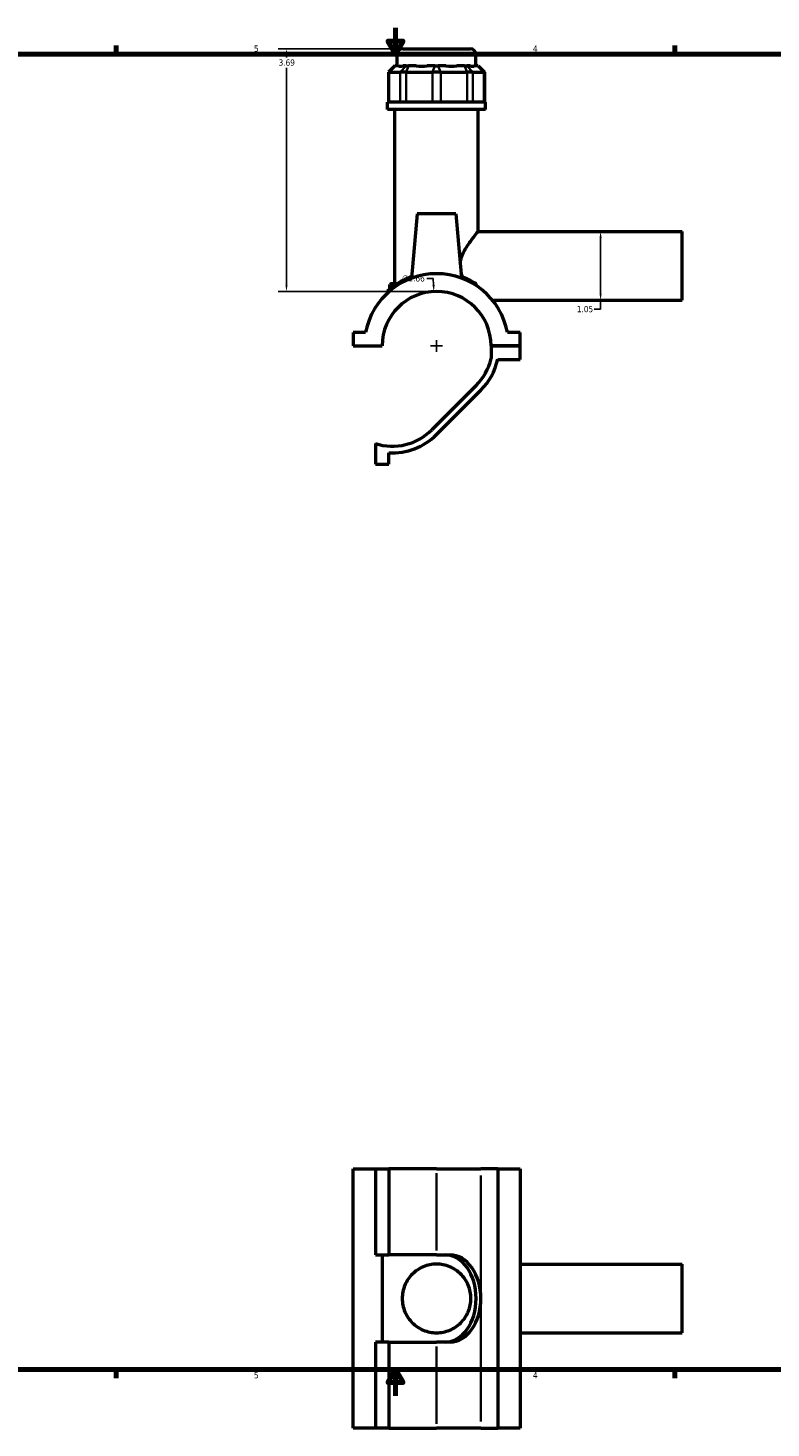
# Model space of a CAD drawing. Header units: inches. Extents: x 0.1 to 45.3, y 0.1 to 44.6.
# Tile 2 of 6: x 11.4 to 22.7, y 0.1 to 21.4. Entities that reach past the tile are written whole.
import ezdxf

# ---------------------------------------------------------------- set-up
doc = ezdxf.new("R2010")
doc.units = ezdxf.units.IN
doc.header["$MEASUREMENT"] = 0
for name, color, linetype, lineweight in [('Border (ANSI)', 7, 'Continuous', 70), ('Dimension (ANSI)', 7, 'Continuous', 25), ('Visible (ANSI)', 7, 'Continuous', 50), ('Visible Narrow (ANSI)', 7, 'Continuous', 35)]:
    doc.layers.add(name, color=color, linetype=linetype, lineweight=lineweight)
doc.styles.add('Note Text (ANSI)', font='tahoma.ttf')
doc.dimstyles.new('Default (ANSI)', dxfattribs={"dimtxt": 0.094488, "dimasz": 0.098425, "dimexe": 0.125, "dimexo": 0.0625, "dimgap": 0.031496, "dimtad": 0, "dimtih": 1, "dimtoh": 1, "dimrnd": 1e-08, "dimzin": 4, "dimdsep": 46, "dimtxsty": 'Note Text (ANSI)', "dimcen": 0.09, "dimdle": 0.393701, "dimclrd": 256, "dimclre": 256, "dimclrt": 5, "dimadec": 0, "dimazin": 1, "dimtfac": 1, "dimtofl": 0, "dimtmove": 0, "dimatfit": 3, "dimfxl": 1, "dimtolj": 1, "dimtzin": 4, "dimlwd": -1, "dimlwe": -1, "dimarcsym": 0})

# ---------------------------------------------------------------- blocks, each defined once
blk = doc.blocks.new('Borders Default Border')
at = {"layer": 'Border (ANSI)'}
for p, q in [((12.75, 21), (12.75, 21.134)), ((21.25, 21), (21.25, 21.134)), ((12.75, 1), (12.75, 0.866)), ((21.25, 1), (21.25, 0.866))]:
    blk.add_line(p, q, dxfattribs=at)
at = {"layer": 'Border (ANSI)', "flags": 128}
for points in [[(17, 21.4), (17, 21), (16.885, 21.2), (17.115, 21.2), (17, 21)], [(0.5, 1), (0.5, 21), (33.5, 21), (33.5, 1), (0.5, 1)], [(17, 0.6), (17, 1), (16.885, 0.8), (17.115, 0.8), (17, 1)]]:
    blk.add_lwpolyline(points, dxfattribs=at)
at = {"layer": 'Border (ANSI)', "color": 5, "true_color": 0x0000ff, "char_height": 0.0945, "attachment_point": 7, "style": 'Note Text (ANSI)'}
for s, insert in [('5', (14.847, 21.038)), ('4', (19.092, 21.04)), ('5', (14.847, 0.864)), ('4', (19.092, 0.866))]:
    blk.add_mtext(s, dxfattribs=dict(at, insert=insert))
blk = doc.blocks.new('*D6')
at = {"layer": 'Defpoints', "color": 0, "transparency": 16777216}
for p in [(17.584, 17.392), (17.665, 15.737)]:
    blk.add_point(p, dxfattribs=at)
at = {"layer": 'Dimension (ANSI)', "transparency": 16777216}
for p, q in [((17.476, 17.589), (17.575, 17.589)), ((17.575, 17.589), (17.58, 17.491)), ((17.625, 16.475), (17.625, 16.655)), ((17.535, 16.565), (17.715, 16.565))]:
    blk.add_line(p, q, dxfattribs=at)
blk.add_solid([(17.596, 17.492), (17.563, 17.49), (17.584, 17.392)], dxfattribs=at)
at = {"layer": 'Dimension (ANSI)', "color": 5, "transparency": 16777216, "insert": (17.1, 17.64), "char_height": 0.0945, "attachment_point": 1, "style": 'Note Text (ANSI)'}
blk.add_mtext('\\A1;∅1.66', dxfattribs=at)
blk = doc.blocks.new('*D7')
at = {"layer": 'Defpoints', "color": 0, "transparency": 16777216}
for p in [(19.876, 18.307), (19.966, 17.26), (20.121, 17.26)]:
    blk.add_point(p, dxfattribs=at)
at = {"layer": 'Dimension (ANSI)', "transparency": 16777216}
for p, q in [((20.121, 18.209), (20.121, 17.358)), ((20.121, 17.26), (20.121, 17.124)), ((20.121, 17.124), (20.023, 17.124))]:
    blk.add_line(p, q, dxfattribs=at)
for points in [[(20.105, 18.209), (20.137, 18.209), (20.121, 18.307)], [(20.105, 17.358), (20.137, 17.358), (20.121, 17.26)]]:
    blk.add_solid(points, dxfattribs=at)
at = {"layer": 'Dimension (ANSI)', "color": 5, "transparency": 16777216, "insert": (19.76, 17.173), "char_height": 0.0945, "attachment_point": 1, "style": 'Note Text (ANSI)'}
blk.add_mtext('\\A1;1.05', dxfattribs=at)
blk = doc.blocks.new('*D8')
at = {"layer": 'Defpoints', "color": 0, "transparency": 16777216}
for p in [(15.341, 21.083), (17.111, 21.083), (17.625, 17.393)]:
    blk.add_point(p, dxfattribs=at)
at = {"layer": 'Dimension (ANSI)', "transparency": 16777216}
for p, q in [((17.049, 21.083), (15.216, 21.083)), ((15.341, 20.985), (15.341, 20.953)), ((15.341, 17.492), (15.341, 20.792)), ((17.562, 17.393), (15.216, 17.393))]:
    blk.add_line(p, q, dxfattribs=at)
for points in [[(15.325, 20.985), (15.358, 20.985), (15.341, 21.083)], [(15.325, 17.492), (15.358, 17.492), (15.341, 17.393)]]:
    blk.add_solid(points, dxfattribs=at)
at = {"layer": 'Dimension (ANSI)', "color": 5, "transparency": 16777216, "insert": (15.221, 20.922), "char_height": 0.0945, "attachment_point": 1, "style": 'Note Text (ANSI)'}
blk.add_mtext('\\A1;3.69', dxfattribs=at)

msp = doc.modelspace()

# ---------------------------------------------------------------- linework, layer by layer
at = {"layer": 'Visible (ANSI)'}
for p, q in [((17.111, 21.083), (18.139, 21.083)), ((17.028, 20.825), (17.028, 21.001)), ((18.222, 20.825), (18.222, 21.001)), ((16.992, 20.825), (16.893, 20.726)), ((16.905, 20.726), (16.893, 20.726)), ((16.893, 20.726), (16.893, 20.272)), ((16.905, 20.726), (17.071, 20.726)), ((16.992, 20.825), (16.997, 20.825)), ((17.045, 20.825), (16.997, 20.825)), ((17.161, 20.726), (17.071, 20.726)), ((17.163, 20.825), (17.115, 20.825)), ((17.161, 20.726), (17.561, 20.726)), ((17.163, 20.825), (17.199, 20.825)), ((17.315, 20.825), (17.199, 20.825)), ((17.6, 20.825), (17.484, 20.825)), ((17.688, 20.726), (17.561, 20.726)), ((17.6, 20.825), (17.65, 20.825)), ((17.766, 20.825), (17.65, 20.825)), ((17.688, 20.726), (18.089, 20.726)), ((18.051, 20.825), (17.935, 20.825)), ((18.051, 20.825), (18.087, 20.825)), ((18.135, 20.825), (18.087, 20.825)), ((18.179, 20.726), (18.089, 20.726)), ((18.179, 20.726), (18.344, 20.726)), ((18.253, 20.825), (18.205, 20.825)), ((18.253, 20.825), (18.258, 20.825)), ((18.258, 20.825), (18.357, 20.726)), ((18.357, 20.726), (18.344, 20.726)), ((18.357, 20.726), (18.357, 20.272)), ((18.371, 20.272), (16.879, 20.272)), ((16.879, 20.161), (16.879, 20.272)), ((18.371, 20.161), (18.371, 20.272)), ((18.371, 20.161), (16.879, 20.161)), ((16.991, 17.514), (16.991, 20.161)), ((18.259, 18.307), (18.259, 20.161)), ((17.33, 18.575), (17.244, 17.595)), ((17.92, 18.575), (17.33, 18.575)), ((17.92, 18.575), (18.006, 17.595)), ((18.259, 18.307), (21.365, 18.307)), ((21.365, 17.26), (21.365, 18.307)), ((16.933, 17.514), (16.916, 17.497)), ((17.004, 17.497), (16.916, 17.497)), ((16.916, 17.433), (16.916, 17.497)), ((16.933, 17.514), (17.029, 17.514)), ((16.879, 17.393), (16.879, 17.372)), ((18.476, 17.26), (21.365, 17.26)), ((16.546, 16.772), (16.355, 16.772)), ((16.355, 16.772), (16.355, 16.567)), ((18.895, 16.772), (18.704, 16.772)), ((18.895, 16.567), (18.895, 16.772)), ((16.355, 16.567), (16.796, 16.567)), ((18.454, 16.567), (18.895, 16.567)), ((18.895, 16.567), (18.454, 16.567)), ((18.454, 16.567), (18.454, 16.373)), ((18.895, 16.361), (18.895, 16.567)), ((18.556, 16.361), (18.895, 16.361)), ((18.226, 15.963), (17.552, 15.289)), ((17.625, 15.217), (18.299, 15.891)), ((16.694, 15.08), (16.694, 14.768)), ((16.899, 14.768), (16.899, 14.939)), ((16.694, 14.768), (16.899, 14.768)), ((16.355, 4.05), (16.694, 4.05)), ((16.355, 0.11), (16.355, 4.05)), ((16.694, 4.05), (16.694, 2.743)), ((16.694, 4.05), (16.899, 4.05)), ((16.899, 4.05), (16.899, 2.743)), ((17.625, 4.05), (16.899, 4.05)), ((17.625, 4.05), (18.299, 4.05)), ((18.556, 4.05), (18.299, 4.05)), ((18.556, 4.05), (18.556, 0.11)), ((18.556, 4.05), (18.895, 4.05)), ((18.895, 4.05), (18.895, 0.11)), ((16.694, 2.743), (16.899, 2.743)), ((16.796, 2.743), (16.796, 1.417)), ((17.625, 2.743), (16.899, 2.743)), ((17.625, 2.743), (17.83, 2.743)), ((18.895, 2.604), (21.365, 2.604)), ((21.365, 1.557), (21.365, 2.604)), ((18.895, 1.557), (21.365, 1.557)), ((16.899, 1.417), (16.694, 1.417)), ((16.694, 1.417), (16.694, 0.11)), ((16.899, 1.417), (17.625, 1.417)), ((16.899, 1.417), (16.899, 0.11)), ((17.83, 1.417), (17.625, 1.417)), ((16.694, 0.11), (16.355, 0.11)), ((16.899, 0.11), (16.694, 0.11)), ((16.899, 0.11), (17.625, 0.11)), ((18.299, 0.11), (17.625, 0.11)), ((18.299, 0.11), (18.556, 0.11)), ((18.895, 0.11), (18.556, 0.11))]:
    msp.add_line(p, q, dxfattribs=at)
for centre, radius, start, end in [((17.111, 21.001), 0.0829, 90, 180), ((18.139, 21.001), 0.0829, 0, 90), ((17.625, 16.565), 1.099, 10.8674, 169.1326), ((17.625, 16.565), 0.829, 0.1361, 179.8639), ((16.896, 17.393), 0.0166, 131.3503, 180), ((17.625, 16.565), 0.851, 315, 346.9633), ((17.625, 16.565), 0.953, 315, 347.6862), ((16.951, 15.891), 0.851, 252.4004, 315), ((16.951, 15.891), 0.953, 266.8726, 315)]:
    msp.add_arc(centre, radius, start, end, dxfattribs=at)
for centre, major_axis, ratio, start_param, end_param in [((17.625, 21.415), (-0.585, -0.585), 0.198912, 0.042463, 0.350237), ((17.625, 21.415), (0.496, 0.496), 0.668179, 3.576754, 3.884528), ((17.625, 21.415), (0.496, -0.496), 0.668179, 5.54025, 5.848024), ((17.625, 21.415), (0.585, -0.585), 0.198912, 5.932949, 6.240723), ((17.758, 2.08), (0, 0.663), 0.707107, 4.712389, 6.283185), ((17.83, 2.08), (0, 0.663), 0.707107, 4.712389, 6.283185), ((17.758, 2.08), (0, -0.663), 0.707107, 0, 1.570796), ((17.83, 2.08), (0, -0.663), 0.707107, 0, 1.570796)]:
    msp.add_ellipse(centre, major_axis=major_axis, ratio=ratio, start_param=start_param, end_param=end_param, dxfattribs=at)
for points, knots in [([(17.985, 17.83), (17.988, 17.85), (17.992, 17.87), (18.008, 17.924), (18.021, 17.957), (18.068, 18.052), (18.107, 18.108), (18.171, 18.198), (18.203, 18.238), (18.236, 18.279), (18.244, 18.289), (18.256, 18.304), (18.259, 18.307), (18.259, 18.307)], [-4.211847, -4.211847, -4.211847, -4.211847, -4.054714, -4.054714, -3.778769, -3.778769, -3.226877, -3.226877, -2.696104, -2.696104, -2.430717, -2.430717, -2.16533, -2.16533, -2.16533, -2.16533]), ([(17.246, 17.619), (17.209, 17.606), (17.173, 17.591), (17.068, 17.54), (17.008, 17.502), (16.941, 17.452), (16.922, 17.437), (16.894, 17.414), (16.886, 17.407), (16.885, 17.406), (16.885, 17.406), (16.885, 17.406)], [9.918454, 9.918454, 9.918454, 9.918454, 10.256562, 10.256562, 11.01676, 11.01676, 11.425852, 11.425852, 11.85769, 11.85769, 11.891236, 11.891236, 11.891236, 11.891236]), ([(18.203, 17.524), (18.178, 17.54), (18.149, 17.555), (18.083, 17.588), (18.045, 17.604), (18.004, 17.619)], [7.2195426, 7.2195426, 7.2195426, 7.2195426, 7.5458123, 7.5458123, 7.9183869, 7.9183869, 7.9183869, 7.9183869]), ([(18.228, 17.498), (18.226, 17.502), (18.224, 17.506), (18.218, 17.513), (18.214, 17.517), (18.208, 17.521), (18.206, 17.523), (18.203, 17.524)], [-0.100661, -0.100661, -0.100661, -0.100661, -0.0622394, -0.0622394, -0.0214173, -0.0214173, 0, 0, 0, 0]), ([(17.103, 2.08), (17.103, 2.114), (17.106, 2.149), (17.12, 2.217), (17.13, 2.251), (17.171, 2.347), (17.21, 2.404), (17.301, 2.495), (17.358, 2.535), (17.454, 2.575), (17.488, 2.585), (17.556, 2.599), (17.591, 2.602), (17.659, 2.602), (17.693, 2.599), (17.762, 2.585), (17.795, 2.575), (17.892, 2.535), (17.949, 2.495), (18.04, 2.404), (18.079, 2.347), (18.12, 2.251), (18.13, 2.217), (18.144, 2.149), (18.147, 2.114), (18.147, 2.046), (18.144, 2.011), (18.13, 1.943), (18.12, 1.91), (18.079, 1.814), (18.04, 1.757), (17.949, 1.666), (17.892, 1.626), (17.795, 1.586), (17.762, 1.575), (17.693, 1.562), (17.659, 1.558), (17.591, 1.558), (17.556, 1.562), (17.488, 1.575), (17.454, 1.586), (17.358, 1.626), (17.301, 1.666), (17.21, 1.757), (17.171, 1.814), (17.13, 1.91), (17.12, 1.943), (17.106, 2.011), (17.103, 2.046), (17.103, 2.08)], [0, 0, 0, 0, 0.259789, 0.259789, 0.519579, 0.519579, 1.039158, 1.039158, 1.554462, 1.554462, 1.812115, 1.812115, 2.069767, 2.069767, 2.327419, 2.327419, 2.585072, 2.585072, 3.100377, 3.100377, 3.619955, 3.619955, 3.879745, 3.879745, 4.139534, 4.139534, 4.399324, 4.399324, 4.659113, 4.659113, 5.178692, 5.178692, 5.693997, 5.693997, 5.951649, 5.951649, 6.209301, 6.209301, 6.466954, 6.466954, 6.724606, 6.724606, 7.239911, 7.239911, 7.759489, 7.759489, 8.019279, 8.019279, 8.279068, 8.279068, 8.279068, 8.279068])]:
    msp.add_open_spline(points, degree=3, knots=knots, dxfattribs=at)
for points in [[(18.021, 17.613), (18.013, 17.632), (18.005, 17.652), (17.999, 17.673)], [(18.238, 17.476), (18.235, 17.483), (18.231, 17.491), (18.228, 17.498)]]:
    msp.add_open_spline(points, degree=3, dxfattribs=at)
at = {"layer": 'Visible Narrow (ANSI)'}
for p, q in [((18.214, 21.001), (17.036, 21.001)), ((16.905, 20.294), (16.905, 20.703)), ((16.993, 20.82), (16.91, 20.731)), ((17.071, 20.703), (17.071, 20.294)), ((17.158, 20.82), (17.076, 20.731)), ((17.161, 20.294), (17.161, 20.703)), ((17.197, 20.82), (17.163, 20.731)), ((17.561, 20.703), (17.561, 20.294)), ((17.598, 20.82), (17.563, 20.731)), ((17.652, 20.82), (17.686, 20.731)), ((17.688, 20.294), (17.688, 20.703)), ((18.053, 20.82), (18.087, 20.731)), ((18.089, 20.703), (18.089, 20.294)), ((18.091, 20.82), (18.174, 20.731)), ((18.179, 20.294), (18.179, 20.703)), ((18.257, 20.82), (18.34, 20.731)), ((18.344, 20.703), (18.344, 20.294)), ((17.625, 3.985), (17.625, 2.809)), ((18.299, 3.952), (18.299, 2.179)), ((18.299, 1.982), (18.299, 0.209)), ((17.625, 1.352), (17.625, 0.176))]:
    msp.add_line(p, q, dxfattribs=at)
for points, knots in [([(16.879, 17.393), (16.879, 17.393), (16.879, 17.393), (16.88, 17.394), (16.888, 17.401), (16.916, 17.424), (16.935, 17.439), (17.004, 17.488), (17.064, 17.526), (17.171, 17.576), (17.206, 17.591), (17.245, 17.604)], [-11.891236, -11.891236, -11.891236, -11.891236, -11.85769, -11.85769, -11.425852, -11.425852, -11.01676, -11.01676, -10.256562, -10.256562, -9.913792, -9.913792, -9.913792, -9.913792]), ([(18.005, 17.604), (18.047, 17.589), (18.086, 17.573), (18.162, 17.537), (18.197, 17.517), (18.228, 17.498)], [-7.9230486, -7.9230486, -7.9230486, -7.9230486, -7.5458123, -7.5458123, -7.1326354, -7.1326354, -7.1326354, -7.1326354])]:
    msp.add_open_spline(points, degree=3, knots=knots, dxfattribs=at)

# ---------------------------------------------------------------- block references
msp.add_blockref('Borders Default Border', (0, 0))

# ---------------------------------------------------------------- dimensions: what is measured, and where the dimension line sits
at = {"layer": 'Dimension (ANSI)'}
for base, p1, p2, angle, override, picture, middle in [((15.341, 21.083), (17.625, 17.393), (17.111, 21.083), 90, {"dimgap": 0.031496, "dimdec": 2, "dimtol": 0, "dimlim": 0, "dimtp": 0, "dimtm": 0, "dimtdec": 2, "dimatfit": 1}, '*D8', (15.341, 20.873)), ((20.121, 17.26), (19.876, 18.307), (19.966, 17.26), 270, {"dimgap": 0.031496, "dimdec": 2, "dimse1": 1, "dimse2": 1, "dimtol": 0, "dimlim": 0, "dimtp": 0, "dimtm": 0, "dimtdec": 2, "dimatfit": 2}, '*D7', (19.876, 17.124))]:
    dim = msp.add_linear_dim(base=base, p1=p1, p2=p2, angle=angle, dimstyle='Default (ANSI)', override=override, dxfattribs=at)
    dim.commit()
    dim.dimension.update_dxf_attribs({"geometry": picture, "text_midpoint": middle, "dimtype": 160})
dim = msp.add_diameter_dim_2p(p1=(17.665, 15.737), p2=(17.584, 17.392), dimstyle='Default (ANSI)', override={"dimgap": 0.031496, "dimdec": 2, "dimlfac": 1, "dimtol": 0, "dimlim": 0, "dimtp": 0, "dimtm": 0, "dimtdec": 2}, dxfattribs=at)
dim.commit()
dim.dimension.update_dxf_attribs({"geometry": '*D6', "text_midpoint": (17.272, 17.589)})

doc.saveas('drawing.dxf')
